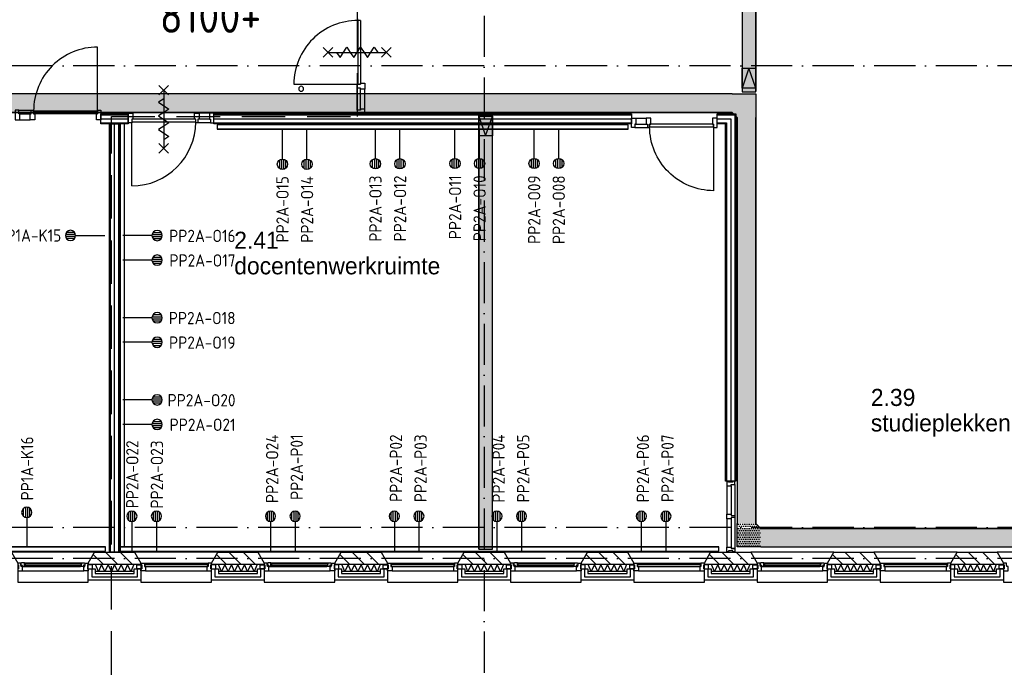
# Model space of a CAD drawing. Header units: millimetres. Extents: x -6587 to 112313, y 244 to 84344.
# Tile 37 of 54: x 50412 to 64796, y 40012 to 49582. Entities that reach past the tile are written whole.
import ezdxf
from ezdxf.enums import TextEntityAlignment as Align

# ---------------------------------------------------------------- set-up
doc = ezdxf.new("R2010")
doc.units = ezdxf.units.MM
doc.header["$LTSCALE"] = 100
for name, pattern in [('B-SL0', [100000000.0, 0, -100000000.0]), ('DASHDOT', [9, 6, -1.5, 0, -1.5]), ('HIDDEN', [9.525, 6.35, -3.175])]:
    doc.linetypes.add(name, pattern=pattern)
doc.layers.get('0').update_dxf_attribs({"color": 9, "linetype": 'CONTINUOUS'})
for name, color, linetype in [('AL$1----_TEKST', 7, 'CONTINUOUS'), ('AL$7----_STRAMIEN', 1, 'DASHDOT'), ('AL21----_BUITENWAND', 4, 'CONTINUOUS'), ('AL21K---_ISOLATIE', 1, 'CONTINUOUS'), ('AL22----_BINNENWAND', 7, 'CONTINUOUS'), ('AL28----_KONSTRUKTIE', 3, 'CONTINUOUS'), ('AL31----_BUITENKOZ', 7, 'CONTINUOUS'), ('AL32----_BINNENKOZ', 7, 'CONTINUOUS'), ('AL32----_DRAAIRICHTING', 1, 'CONTINUOUS'), ('AL66----_TRANSPINST', 7, 'CONTINUOUS'), ('ALL-----_REFLIJNEN', 8, 'CONTINUOUS'), ('ALXA3---_VOLZWART', 14, 'CONTINUOUS'), ('ALXAB---_PREFABBETON', 1, 'CONTINUOUS'), ('BOUW', 8, 'CONTINUOUS'), ('EA61303-_ARCEER', 1, 'CONTINUOUS'), ('EB6441--_ATTRIB', 2, 'CONTINUOUS'), ('EL61303-_WANDGOOT', 3, 'CONTINUOUS'), ('EL6441--_DATACOM', 3, 'CONTINUOUS'), ('KABELGOOT1', 8, 'CONTINUOUS'), ('LIJN025', 10, 'CONTINUOUS'), ('LIJN070', 130, 'CONTINUOUS'), ('WANDGOTEN2EA', 3, 'CONTINUOUS')]:
    doc.layers.add(name, color=color, linetype=linetype)
doc.styles.add('1_8', font='iso', dxfattribs={"width": 0.7, "height": 1.8})
doc.styles.add('2_0', font='iso', dxfattribs={"height": 200})
doc.styles.add('BURO-025', font='BUROFONT.shx', dxfattribs={"height": 250})
doc.styles.get("Standard").update_dxf_attribs({"font": 'iso.shx'})
pattern_1 = [(0, (-1717.716, 188607.497), (15.875, 31.75), [0, -31.75])]

# ---------------------------------------------------------------- blocks, each defined once
blk = doc.blocks.new('ES4X2')
for p, q in [((-0.45, 1.4), (-0.45, 2.6)), ((-0.15, 1.27), (-0.15, 2.73)), ((0.15, 1.27), (0.15, 2.73)), ((0.45, 1.4), (0.45, 2.6)), ((0, 1.25), (0, -3))]:
    blk.add_line(p, q)
blk.add_circle((0, 2), 0.75)
at = {"style": '1_8', "flags": 8}
for tag, p in [('NUMMER', (1.25, 3.5)), ('CODE', (-1.25, 3.5))]:
    blk.add_attdef(tag, text='', height=1.8, rotation=90, dxfattribs=at).set_placement(p, align=Align.MIDDLE_LEFT)
blk.add_attdef('M_CODE', text='', height=1.8, dxfattribs=at).set_placement((0, 0), align=Align.MIDDLE_CENTER)
blk = doc.blocks.new('EH100000')
at = {"linetype": 'ByBlock'}
for p, q in [((1, 0.5), (0, 0.5)), ((1, 0.5, 1), (0, 0.5, 1)), ((0, -0.5, 1), (1, -0.5, 1)), ((1, -0.5), (0, -0.5))]:
    blk.add_line(p, q, dxfattribs=at)
at = {"linetype": 'ByBlock', "invisible_edges": 15}
for points in [[(1, -0.5), (0, -0.5), (0, 0.5), (1, 0.5)], [(0, 0.5), (1, 0.5), (1, 0.5, 1), (0, 0.5, 1)], [(0, -0.5, 1), (1, -0.5, 1), (1, -0.5), (0, -0.5)]]:
    blk.add_3dface(points, dxfattribs=at)
at = {"linetype": 'ByBlock', "style": '2_0', "flags": 8}
blk.add_attdef('FUNCTIE', text='', height=0.5, dxfattribs=at).set_placement((0.5, 0), align=Align.MIDDLE)
at = {"linetype": 'ByBlock', "flags": 9}
blk.add_attdef('SCHOT', text='', height=0.5, dxfattribs=at).set_placement((0.5, 0), align=Align.MIDDLE)
blk = doc.blocks.new('EH100005')
blk.add_lwpolyline([(-1, -0.5), (0, -0.5), (0, 0.5), (-1, 0.5)])
at = {"style": '2_0', "flags": 9}
blk.add_attdef('HULPSTUK', text='', height=0.5, dxfattribs=at).set_placement((0, 0), align=Align.MIDDLE)
blk = doc.blocks.new('WANDGOTEN2EA')
at = {"layer": 'EA61303-_ARCEER'}
h = blk.add_hatch(dxfattribs=at)
h.set_pattern_fill('LINE,N', color=256, scale=20, angle=45, style=0)
h.set_pattern_definition([(45, (51911.5, 48064), (-44.9013, 44.9013), [])])
edge = h.paths.add_edge_path()
edge.add_line((51879, 48064), (51879, 41880))
edge = h.paths.add_edge_path()
edge.add_line((51879, 41880), (51944, 41880))
edge = h.paths.add_edge_path()
edge.add_line((51944, 41880), (51944, 48064))
edge = h.paths.add_edge_path()
edge.add_line((51944, 48064), (51879, 48064))
h = blk.add_hatch(dxfattribs=at)
h.set_pattern_fill('LINE,N', color=256, scale=20, angle=45, style=0)
h.set_pattern_definition([(45, (53295, 48011.5), (-44.9013, 44.9013), [])])
edge = h.paths.add_edge_path()
edge.add_line((53295, 47979), (59302, 47979))
edge = h.paths.add_edge_path()
edge.add_line((59302, 47979), (59302, 48044))
edge = h.paths.add_edge_path()
edge.add_line((59302, 48044), (53295, 48044))
edge = h.paths.add_edge_path()
edge.add_line((53295, 48044), (53295, 47979))
h = blk.add_hatch(dxfattribs=at)
h.set_pattern_fill('LINE,N', color=256, scale=20, angle=225, style=0)
h.set_pattern_definition([(225, (51664, 41843.5), (44.9013, -44.9013), [])])
edge = h.paths.add_edge_path()
edge.add_line((51664, 41876), (44344, 41876))
edge = h.paths.add_edge_path()
edge.add_line((44344, 41876), (44344, 41811))
edge = h.paths.add_edge_path()
edge.add_line((44344, 41811), (51664, 41811))
edge = h.paths.add_edge_path()
edge.add_line((51664, 41811), (51664, 41876))
h = blk.add_hatch(dxfattribs=at)
h.set_pattern_fill('LINE,N', color=256, scale=20, angle=225, style=0)
h.set_pattern_definition([(225, (60626, 41844.5), (44.9013, -44.9013), [])])
edge = h.paths.add_edge_path()
edge.add_line((60626, 41877), (51878, 41877))
edge = h.paths.add_edge_path()
edge.add_line((51878, 41877), (51878, 41812))
edge = h.paths.add_edge_path()
edge.add_line((51878, 41812), (60626, 41812))
edge = h.paths.add_edge_path()
edge.add_line((60626, 41812), (60626, 41877))
at = {"layer": 'EL61303-_WANDGOOT', "yscale": 65, "zscale": 119.9999999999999}
for name, p, xscale, rotation in [('EH100000', (51911.5, 48064, 1500), 6184.000000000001, 270.0000000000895), ('EH100000', (53295, 48011.5), 6007.000000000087, 8.945571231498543e-11), ('EH100005', (53295, 48011.5), 119.9999999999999, 180.0000000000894), ('EH100005', (59302, 48011.5), 119.9999999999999, 8.945571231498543e-11), ('EH100000', (51664, 41843.5), 7320, 180), ('EH100000', (60626, 41844.5), 8748.000000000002, 180), ('EH100005', (51878, 41844.5), 119.9999999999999, 180)]:
    blk.add_blockref(name, p, dxfattribs=dict(at, xscale=xscale, rotation=rotation))
at = {"layer": 'EL61303-_WANDGOOT', "xscale": 119.9999999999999, "yscale": 65, "zscale": 119.9999999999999}
for p in [(51664, 41843.5), (60626, 41843.5)]:
    blk.add_blockref('EH100005', p, dxfattribs=at)
blk = doc.blocks.new('KG2FF')
at = {"linetype": 'B-SL0'}
for p, q in [((210, -135), (210, 135)), ((-135, -210), (135, -210))]:
    blk.add_line(p, q, dxfattribs=at)
at = {"linetype": 'ByBlock'}
for points in [[(-135, -210), (-135, 135), (-135, 135), (210, 135)], [(210, -135), (210, -135), (135, -210), (135, -210)]]:
    blk.add_lwpolyline(points, dxfattribs=at)
at = {"flags": 3}
blk.add_attdef('HULPSTUK', (0, 0), '', height=1, dxfattribs=at)
blk = doc.blocks.new('EH100001')
at = {"linetype": 'ByBlock'}
for p, q in [((1, 0.5, 1), (0, 0.5, 1)), ((0, -0.5, 1), (1, -0.5, 1))]:
    blk.add_line(p, q, dxfattribs=at)
blk.add_lwpolyline([(0, -0.5), (1, 0), (0, 0.5)], dxfattribs=at)
blk.add_lwpolyline([(0, -0.5), (1, 0), (0, 0.5)], dxfattribs=at)
blk.add_lwpolyline([(1, -0.5), (0, -0.5), (0, 0.5), (1, 0.5)], close=True, dxfattribs=at)
at = {"linetype": 'ByBlock', "invisible_edges": 15}
for points in [[(1, -0.5), (0, -0.5), (0, 0.5), (1, 0.5)], [(0, 0.5), (1, 0.5), (1, 0.5, 1), (0, 0.5, 1)], [(0, -0.5, 1), (1, -0.5, 1), (1, -0.5), (0, -0.5)]]:
    blk.add_3dface(points, dxfattribs=at)
at = {"style": '2_0', "flags": 8}
blk.add_attdef('FUNCTIE', text='', height=0.5, dxfattribs=at).set_placement((0.5, 0), align=Align.MIDDLE)
at = {"flags": 9}
blk.add_attdef('SCHOT', text='', height=0.5, dxfattribs=at).set_placement((0.5, 0), align=Align.MIDDLE)
blk = doc.blocks.new('KG2FF12')
at = {"linetype": 'B-SL0'}
for p, q in [((135, 210), (-135, 210)), ((210, -135), (210, 135))]:
    blk.add_line(p, q, dxfattribs=at)
at = {"linetype": 'ByBlock'}
for points in [[(210, -135), (-135, -135), (-135, -135), (-135, 210)], [(135, 210), (135, 210), (210, 135), (210, 135)]]:
    blk.add_lwpolyline(points, dxfattribs=at)
at = {"flags": 3}
blk.add_attdef('HULPSTUK', (0, 0), '', height=1, rotation=180, dxfattribs=at)
blk = doc.blocks.new('A$Cb38f1ce1')
at = {"layer": 'KABELGOOT1'}
h = blk.add_hatch(dxfattribs=at)
h.set_pattern_fill('DOTS', color=256, scale=20, style=0)
h.set_pattern_definition(pattern_1)
h.paths.add_polyline_path([(57914, 51192), (57714, 51192), (57714, 41998), (57914, 41998)])
h = blk.add_hatch(dxfattribs=at)
h.set_pattern_fill('DOTS', color=256, scale=20, style=0)
h.set_pattern_definition(pattern_1)
h.paths.add_polyline_path([(57568, 41700), (57643, 41625), (57643, 41700)])
h.paths.add_polyline_path([(57643, 41970), (30668, 41970), (30668, 41700), (57643, 41700)])
h = blk.add_hatch(dxfattribs=at)
h.set_pattern_fill('DOTS', color=256, scale=20, style=0)
h.set_pattern_definition(pattern_1)
h.paths.add_polyline_path([(57913, 41970), (57643, 41970), (57643, 35692), (57913, 35692)])
h = blk.add_hatch(dxfattribs=at)
h.set_pattern_fill('DOTS', color=256, scale=20, style=0)
h.set_pattern_definition(pattern_1)
h.paths.add_polyline_path([(54068, 41689), (53868, 41689), (53868, 41629), (53868, 35314), (54068, 35314)])
h = blk.add_hatch(dxfattribs=at)
h.set_pattern_fill('DOTS', color=256, scale=20, style=0)
h.set_pattern_definition(pattern_1)
h.paths.add_polyline_path([(57913, 35692), (57643, 35692), (57643, 35692), (57643, 35347), (57988, 35347), (57988, 35617)])
h = blk.add_hatch(dxfattribs=at)
h.set_pattern_fill('DOTS', color=256, scale=20, style=0)
h.set_pattern_definition(pattern_1)
h.paths.add_polyline_path([(72342, 35347), (72342, 35617), (57643, 35617), (57643, 35347)])
at = {"layer": 'AL$7----_STRAMIEN', "color": 1}
blk.add_line((86348, 42380), (750, 42380), dxfattribs=at)
for points in [[(53948, 70113), (53948, 32791)], [(86348, 35630), (1577, 35630)], [(86348, 35180), (750, 35180)]]:
    blk.add_lwpolyline(points, dxfattribs=at)
at = {"layer": 'AL21----_BUITENWAND', "color": 8}
for p, q in [((48163, 34860), (48163, 35029)), ((48163, 35029), (48263, 35029)), ((48263, 35029), (48263, 34960)), ((48263, 34960), (48833, 34960)), ((48833, 34960), (48833, 35029)), ((48833, 35029), (48933, 35029)), ((48933, 35029), (48933, 34860)), ((49963, 34860), (49963, 35029)), ((49963, 35029), (50063, 35029)), ((50063, 35029), (50063, 34960)), ((50063, 34960), (50633, 34960)), ((50633, 34960), (50633, 35029)), ((50633, 35029), (50733, 35029)), ((50733, 35029), (50733, 34860)), ((51763, 34860), (51763, 35029)), ((51763, 35029), (51863, 35029)), ((51863, 35029), (51863, 34960)), ((51863, 34960), (52433, 34960)), ((52433, 34960), (52433, 35029)), ((52433, 35029), (52533, 35029)), ((52533, 35029), (52533, 34860)), ((53563, 34860), (53563, 35029)), ((53563, 35029), (53663, 35029)), ((53663, 35029), (53663, 34960)), ((53663, 34960), (54233, 34960)), ((54233, 34960), (54233, 35029)), ((54233, 35029), (54333, 35029)), ((54333, 35029), (54333, 34860)), ((55363, 34860), (55363, 35029)), ((55363, 35029), (55463, 35029)), ((55463, 35029), (55463, 34960)), ((55463, 34960), (56033, 34960)), ((56033, 34960), (56033, 35029)), ((56033, 35029), (56133, 35029)), ((56133, 35029), (56133, 34860)), ((57163, 34860), (57163, 35029)), ((57163, 35029), (57263, 35029)), ((57263, 35029), (57263, 34960)), ((57263, 34960), (57833, 34960)), ((57833, 34960), (57833, 35029)), ((57833, 35029), (57933, 35029)), ((57933, 35029), (57933, 34860)), ((58963, 34860), (58963, 35029)), ((58963, 35029), (59063, 35029)), ((59063, 35029), (59063, 34960)), ((59063, 34960), (59633, 34960)), ((59633, 34960), (59633, 35029)), ((59633, 35029), (59733, 35029)), ((59733, 35029), (59733, 34860)), ((60763, 34860), (60763, 35029)), ((60763, 35029), (60863, 35029)), ((60863, 35029), (60863, 34960)), ((60863, 34960), (61433, 34960)), ((61433, 34960), (61433, 35029)), ((61433, 35029), (61533, 35029)), ((61533, 35029), (61533, 34860)), ((48933, 34860), (48163, 34860)), ((50733, 34860), (49963, 34860)), ((52533, 34860), (51763, 34860)), ((54333, 34860), (53563, 34860)), ((56133, 34860), (55363, 34860)), ((57933, 34860), (57163, 34860)), ((59733, 34860), (58963, 34860)), ((61533, 34860), (60763, 34860))]:
    blk.add_line(p, q, dxfattribs=at)
at = {"layer": 'AL21K---_ISOLATIE', "color": 8, "linetype": 'Continuous'}
for p, q in [((48833, 35090), (48263, 35090)), ((48833, 34990), (48263, 34990)), ((48310, 34990), (48267, 35090)), ((48358, 35090), (48310, 34990)), ((48405, 34990), (48358, 35090)), ((48453, 35090), (48405, 34990)), ((48500, 34990), (48453, 35090)), ((48548, 35090), (48500, 34990)), ((48595, 34990), (48548, 35090)), ((48643, 35090), (48595, 34990)), ((48690, 34990), (48643, 35090)), ((48738, 35090), (48690, 34990)), ((48785, 34990), (48738, 35090)), ((48828, 35090), (48785, 34990)), ((50633, 35090), (50063, 35090)), ((50633, 34990), (50063, 34990)), ((50110, 34990), (50067, 35090)), ((50158, 35090), (50110, 34990)), ((50205, 34990), (50158, 35090)), ((50253, 35090), (50205, 34990)), ((50300, 34990), (50253, 35090)), ((50348, 35090), (50300, 34990)), ((50395, 34990), (50348, 35090)), ((50443, 35090), (50395, 34990)), ((50490, 34990), (50443, 35090)), ((50538, 35090), (50490, 34990)), ((50585, 34990), (50538, 35090)), ((50628, 35090), (50585, 34990)), ((52433, 35090), (51863, 35090)), ((52433, 34990), (51863, 34990)), ((51910, 34990), (51867, 35090)), ((51958, 35090), (51910, 34990)), ((52005, 34990), (51958, 35090)), ((52053, 35090), (52005, 34990)), ((52100, 34990), (52053, 35090)), ((52148, 35090), (52100, 34990)), ((52195, 34990), (52148, 35090)), ((52243, 35090), (52195, 34990)), ((52290, 34990), (52243, 35090)), ((52338, 35090), (52290, 34990)), ((52385, 34990), (52338, 35090)), ((52428, 35090), (52385, 34990)), ((54233, 35090), (53663, 35090)), ((54233, 34990), (53663, 34990)), ((53710, 34990), (53667, 35090)), ((53758, 35090), (53710, 34990)), ((53805, 34990), (53758, 35090)), ((53853, 35090), (53805, 34990)), ((53900, 34990), (53853, 35090)), ((53948, 35090), (53900, 34990)), ((53995, 34990), (53948, 35090)), ((54043, 35090), (53995, 34990)), ((54090, 34990), (54043, 35090)), ((54138, 35090), (54090, 34990)), ((54185, 34990), (54138, 35090)), ((54228, 35090), (54185, 34990)), ((56033, 35090), (55463, 35090)), ((56033, 34990), (55463, 34990)), ((55510, 34990), (55467, 35090)), ((55558, 35090), (55510, 34990)), ((55605, 34990), (55558, 35090)), ((55653, 35090), (55605, 34990)), ((55700, 34990), (55653, 35090)), ((55748, 35090), (55700, 34990)), ((55795, 34990), (55748, 35090)), ((55843, 35090), (55795, 34990)), ((55890, 34990), (55843, 35090)), ((55938, 35090), (55890, 34990)), ((55985, 34990), (55938, 35090)), ((56028, 35090), (55985, 34990)), ((57833, 35090), (57263, 35090)), ((57833, 34990), (57263, 34990)), ((57310, 34990), (57267, 35090)), ((57358, 35090), (57310, 34990)), ((57405, 34990), (57358, 35090)), ((57453, 35090), (57405, 34990)), ((57500, 34990), (57453, 35090)), ((57548, 35090), (57500, 34990)), ((57595, 34990), (57548, 35090)), ((57643, 35090), (57595, 34990)), ((57690, 34990), (57643, 35090)), ((57738, 35090), (57690, 34990)), ((57785, 34990), (57738, 35090)), ((57828, 35090), (57785, 34990)), ((59633, 35090), (59063, 35090)), ((59633, 34990), (59063, 34990)), ((59110, 34990), (59067, 35090)), ((59158, 35090), (59110, 34990)), ((59205, 34990), (59158, 35090)), ((59253, 35090), (59205, 34990)), ((59300, 34990), (59253, 35090)), ((59348, 35090), (59300, 34990)), ((59395, 34990), (59348, 35090)), ((59443, 35090), (59395, 34990)), ((59490, 34990), (59443, 35090)), ((59538, 35090), (59490, 34990)), ((59585, 34990), (59538, 35090)), ((59628, 35090), (59585, 34990)), ((61433, 35090), (60863, 35090)), ((61433, 34990), (60863, 34990)), ((60910, 34990), (60867, 35090)), ((60958, 35090), (60910, 34990)), ((61005, 34990), (60958, 35090)), ((61053, 35090), (61005, 34990)), ((61100, 34990), (61053, 35090)), ((61148, 35090), (61100, 34990)), ((61195, 34990), (61148, 35090)), ((61243, 35090), (61195, 34990)), ((61290, 34990), (61243, 35090)), ((61338, 35090), (61290, 34990)), ((61385, 34990), (61338, 35090)), ((61428, 35090), (61385, 34990))]:
    blk.add_line(p, q, dxfattribs=at)
at = {"layer": 'AL22----_BINNENWAND', "color": 8}
for p, q in [((49999, 41680), (56097, 41680)), ((57623, 41680), (57623, 36309)), ((48473, 35270), (48473, 41530)), ((48623, 41530), (48623, 35270)), ((56097, 41530), (49999, 41530)), ((57473, 36309), (57473, 41530)), ((57623, 36309), (57473, 36309)), ((48623, 35270), (48473, 35270))]:
    blk.add_line(p, q, dxfattribs=at)
at = {"layer": 'AL22----_BINNENWAND', "color": 8, "linetype": 'Continuous'}
for p, q in [((49999, 41665), (56097, 41665)), ((57608, 41665), (57608, 36309)), ((48488, 35270), (48488, 41530)), ((48608, 35270), (48608, 41530)), ((49999, 41545), (56097, 41545)), ((57488, 41545), (57488, 36309))]:
    blk.add_line(p, q, dxfattribs=at)
at = {"layer": 'AL28----_KONSTRUKTIE', "color": 8}
for p, q in [((48163, 35110), (48255, 35270)), ((48255, 35270), (48840, 35270)), ((48840, 35270), (48933, 35110)), ((49963, 35110), (50055, 35270)), ((50055, 35270), (50640, 35270)), ((50640, 35270), (50733, 35110)), ((51763, 35110), (51855, 35270)), ((51855, 35270), (52440, 35270)), ((52440, 35270), (52533, 35110)), ((53563, 35110), (53655, 35270)), ((53655, 35270), (54240, 35270)), ((54240, 35270), (54333, 35110)), ((55363, 35110), (55455, 35270)), ((55455, 35270), (56040, 35270)), ((56040, 35270), (56133, 35110)), ((57163, 35110), (57255, 35270)), ((57255, 35270), (57840, 35270)), ((57840, 35270), (57933, 35110)), ((58963, 35110), (59055, 35270)), ((59055, 35270), (59640, 35270)), ((59640, 35270), (59733, 35110)), ((60763, 35110), (60855, 35270)), ((60855, 35270), (61440, 35270)), ((61440, 35270), (61533, 35110)), ((48163, 35090), (48163, 35110)), ((48933, 35110), (48933, 35090)), ((49963, 35090), (49963, 35110)), ((50733, 35110), (50733, 35090)), ((51763, 35090), (51763, 35110)), ((52533, 35110), (52533, 35090)), ((53563, 35090), (53563, 35110)), ((54333, 35110), (54333, 35090)), ((55363, 35090), (55363, 35110)), ((56133, 35110), (56133, 35090)), ((57163, 35090), (57163, 35110)), ((57933, 35110), (57933, 35090)), ((58963, 35090), (58963, 35110)), ((59733, 35110), (59733, 35090)), ((60763, 35090), (60763, 35110)), ((61533, 35110), (61533, 35090)), ((48933, 35090), (48163, 35090)), ((50733, 35090), (49963, 35090)), ((52533, 35090), (51763, 35090)), ((54333, 35090), (53563, 35090)), ((56133, 35090), (55363, 35090)), ((57933, 35090), (57163, 35090)), ((59733, 35090), (58963, 35090)), ((61533, 35090), (60763, 35090))]:
    blk.add_line(p, q, dxfattribs=at)
at = {"layer": 'AL31----_BUITENKOZ', "color": 8}
for points in [[(48163, 35110), (48255, 35270), (47040, 35270), (47133, 35110), (47133, 34830), (48163, 34830)], [(49963, 35110), (50055, 35270), (48840, 35270), (48933, 35110), (48933, 34830), (49963, 34830)], [(51763, 35110), (51855, 35270), (50640, 35270), (50733, 35110), (50733, 34830), (51763, 34830)], [(53563, 35110), (53655, 35270), (52440, 35270), (52533, 35110), (52533, 34830), (53563, 34830)], [(55363, 35110), (55455, 35270), (54240, 35270), (54333, 35110), (54333, 34830), (55363, 34830)], [(57163, 35110), (57255, 35270), (56040, 35270), (56133, 35110), (56133, 34830), (57163, 34830)], [(58963, 35110), (59055, 35270), (57840, 35270), (57933, 35110), (57933, 34830), (58963, 34830)], [(60763, 35110), (60855, 35270), (59640, 35270), (59733, 35110), (59733, 34830), (60763, 34830)], [(62563, 35110), (62655, 35270), (61440, 35270), (61533, 35110), (61533, 34830), (62563, 34830)], [(47133, 35110), (47133, 35085), (47143, 35085), (47143, 35029), (47133, 35029), (47133, 34996), (47200, 34996), (47200, 35059), (47183, 35059), (47183, 35074), (47177, 35074), (47177, 35110)], [(47189, 35113), (47187, 35109), (47180, 35109), (47180, 35079), (47202, 35079), (47202, 35074), (47194, 35074), (47194, 35059), (47200, 35059), (47247, 35059), (47249, 35072), (47232, 35072), (47232, 35113)], [(47232, 35111), (47232, 35097), (47249, 35097), (47249, 35111)], [(48106, 35113), (48108, 35109), (48115, 35109), (48115, 35079), (48093, 35079), (48093, 35074), (48101, 35074), (48101, 35059), (48096, 35059), (48049, 35059), (48046, 35072), (48063, 35072), (48063, 35113)], [(48063, 35111), (48063, 35097), (48046, 35097), (48046, 35111)], [(48163, 35110), (48163, 35085), (48153, 35085), (48153, 35029), (48163, 35029), (48163, 34996), (48096, 34996), (48096, 35059), (48113, 35059), (48113, 35074), (48119, 35074), (48119, 35110)], [(50733, 35110), (50733, 35085), (50743, 35085), (50743, 35029), (50733, 35029), (50733, 34996), (50800, 34996), (50800, 35059), (50783, 35059), (50783, 35074), (50777, 35074), (50777, 35110)], [(50789, 35113), (50787, 35109), (50780, 35109), (50780, 35079), (50802, 35079), (50802, 35074), (50794, 35074), (50794, 35059), (50800, 35059), (50847, 35059), (50849, 35072), (50832, 35072), (50832, 35113)], [(50832, 35111), (50832, 35097), (50849, 35097), (50849, 35111)], [(51706, 35113), (51708, 35109), (51715, 35109), (51715, 35079), (51693, 35079), (51693, 35074), (51701, 35074), (51701, 35059), (51696, 35059), (51649, 35059), (51646, 35072), (51663, 35072), (51663, 35113)], [(51663, 35111), (51663, 35097), (51646, 35097), (51646, 35111)], [(51763, 35110), (51763, 35085), (51753, 35085), (51753, 35029), (51763, 35029), (51763, 34996), (51696, 34996), (51696, 35059), (51713, 35059), (51713, 35074), (51719, 35074), (51719, 35110)], [(54333, 35110), (54333, 35085), (54343, 35085), (54343, 35029), (54333, 35029), (54333, 34996), (54400, 34996), (54400, 35059), (54383, 35059), (54383, 35074), (54377, 35074), (54377, 35110)], [(54389, 35113), (54387, 35109), (54380, 35109), (54380, 35079), (54402, 35079), (54402, 35074), (54394, 35074), (54394, 35059), (54400, 35059), (54447, 35059), (54449, 35072), (54432, 35072), (54432, 35113)], [(54432, 35111), (54432, 35097), (54449, 35097), (54449, 35111)], [(55306, 35113), (55308, 35109), (55315, 35109), (55315, 35079), (55293, 35079), (55293, 35074), (55301, 35074), (55301, 35059), (55296, 35059), (55249, 35059), (55246, 35072), (55263, 35072), (55263, 35113)], [(55263, 35111), (55263, 35097), (55246, 35097), (55246, 35111)], [(55363, 35110), (55363, 35085), (55353, 35085), (55353, 35029), (55363, 35029), (55363, 34996), (55296, 34996), (55296, 35059), (55313, 35059), (55313, 35074), (55319, 35074), (55319, 35110)], [(57933, 35110), (57933, 35085), (57943, 35085), (57943, 35029), (57933, 35029), (57933, 34996), (58000, 34996), (58000, 35059), (57983, 35059), (57983, 35074), (57977, 35074), (57977, 35110)], [(57989, 35113), (57987, 35109), (57980, 35109), (57980, 35079), (58002, 35079), (58002, 35074), (57994, 35074), (57994, 35059), (58000, 35059), (58047, 35059), (58049, 35072), (58032, 35072), (58032, 35113)], [(58032, 35111), (58032, 35097), (58049, 35097), (58049, 35111)], [(58906, 35113), (58908, 35109), (58915, 35109), (58915, 35079), (58893, 35079), (58893, 35074), (58901, 35074), (58901, 35059), (58896, 35059), (58849, 35059), (58846, 35072), (58863, 35072), (58863, 35113)], [(58863, 35111), (58863, 35097), (58846, 35097), (58846, 35111)], [(58963, 35110), (58963, 35085), (58953, 35085), (58953, 35029), (58963, 35029), (58963, 34996), (58896, 34996), (58896, 35059), (58913, 35059), (58913, 35074), (58919, 35074), (58919, 35110)], [(61533, 35110), (61533, 35085), (61543, 35085), (61543, 35029), (61533, 35029), (61533, 34996), (61600, 34996), (61600, 35059), (61583, 35059), (61583, 35074), (61577, 35074), (61577, 35110)], [(48153, 35085), (48153, 35029), (48224, 35029), (48224, 35085)], [(48943, 35085), (48943, 35029), (48872, 35029), (48872, 35085)], [(49953, 35085), (49953, 35029), (50024, 35029), (50024, 35085)], [(50743, 35085), (50743, 35029), (50672, 35029), (50672, 35085)], [(51753, 35085), (51753, 35029), (51824, 35029), (51824, 35085)], [(52543, 35085), (52543, 35029), (52472, 35029), (52472, 35085)], [(53553, 35085), (53553, 35029), (53624, 35029), (53624, 35085)], [(54343, 35085), (54343, 35029), (54272, 35029), (54272, 35085)], [(55353, 35085), (55353, 35029), (55424, 35029), (55424, 35085)], [(56143, 35085), (56143, 35029), (56072, 35029), (56072, 35085)], [(57153, 35085), (57153, 35029), (57224, 35029), (57224, 35085)], [(57943, 35085), (57943, 35029), (57872, 35029), (57872, 35085)], [(58953, 35085), (58953, 35029), (59024, 35029), (59024, 35085)], [(59743, 35085), (59743, 35029), (59672, 35029), (59672, 35085)], [(60753, 35085), (60753, 35029), (60824, 35029), (60824, 35085)], [(61543, 35085), (61543, 35029), (61472, 35029), (61472, 35085)]]:
    blk.add_lwpolyline(points, close=True, dxfattribs=at)
for points in [[(47232, 35113), (48063, 35113)], [(48983, 35110), (49913, 35110)], [(50832, 35113), (51663, 35113)], [(52583, 35110), (53513, 35110)], [(54432, 35113), (55263, 35113)], [(56183, 35110), (57113, 35110)], [(58032, 35113), (58863, 35113)], [(59783, 35110), (60713, 35110)], [(47200, 34996), (48096, 34996)], [(47247, 35059), (48049, 35059)], [(49000, 34996), (49896, 34996)], [(50800, 34996), (51696, 34996)], [(50847, 35059), (51649, 35059)], [(52600, 34996), (53496, 34996)], [(54400, 34996), (55296, 34996)], [(54447, 35059), (55249, 35059)], [(56200, 34996), (57096, 34996)], [(58000, 34996), (58896, 34996)], [(58047, 35059), (58849, 35059)], [(59800, 34996), (60696, 34996)]]:
    blk.add_lwpolyline(points, dxfattribs=at)
at = {"layer": 'AL31----_BUITENKOZ', "color": 8, "linetype": 'Continuous'}
for points in [[(48983, 35110), (48983, 35110), (48983, 35059), (49000, 35059), (49000, 34996), (49000, 34996), (49000, 34996), (49000, 34996), (49000, 34996), (48933, 34996), (48933, 35029), (48943, 35029), (48943, 35085), (48933, 35085), (48933, 35085), (48933, 35110)], [(49913, 35110), (49913, 35110), (49913, 35059), (49896, 35059), (49896, 34996), (49896, 34996), (49896, 34996), (49896, 34996), (49896, 34996), (49963, 34996), (49963, 35029), (49953, 35029), (49953, 35085), (49963, 35085), (49963, 35085), (49963, 35110)], [(52583, 35110), (52583, 35110), (52583, 35059), (52600, 35059), (52600, 34996), (52600, 34996), (52600, 34996), (52600, 34996), (52600, 34996), (52533, 34996), (52533, 35029), (52543, 35029), (52543, 35085), (52533, 35085), (52533, 35085), (52533, 35110)], [(53513, 35110), (53513, 35110), (53513, 35059), (53496, 35059), (53496, 34996), (53496, 34996), (53496, 34996), (53496, 34996), (53496, 34996), (53563, 34996), (53563, 35029), (53553, 35029), (53553, 35085), (53563, 35085), (53563, 35085), (53563, 35110)], [(56183, 35110), (56183, 35110), (56183, 35059), (56200, 35059), (56200, 34996), (56200, 34996), (56200, 34996), (56200, 34996), (56200, 34996), (56133, 34996), (56133, 35029), (56143, 35029), (56143, 35085), (56133, 35085), (56133, 35085), (56133, 35110)], [(57113, 35110), (57113, 35110), (57113, 35059), (57096, 35059), (57096, 34996), (57096, 34996), (57096, 34996), (57096, 34996), (57096, 34996), (57163, 34996), (57163, 35029), (57153, 35029), (57153, 35085), (57163, 35085), (57163, 35085), (57163, 35110)], [(59783, 35110), (59783, 35110), (59783, 35059), (59800, 35059), (59800, 34996), (59800, 34996), (59800, 34996), (59800, 34996), (59800, 34996), (59733, 34996), (59733, 35029), (59743, 35029), (59743, 35085), (59733, 35085), (59733, 35085), (59733, 35110)], [(60713, 35110), (60713, 35110), (60713, 35059), (60696, 35059), (60696, 34996), (60696, 34996), (60696, 34996), (60696, 34996), (60696, 34996), (60763, 34996), (60763, 35029), (60753, 35029), (60753, 35085), (60763, 35085), (60763, 35085), (60763, 35110)], [(47234, 35095), (47234, 35074), (48061, 35074), (48061, 35095)], [(48988, 35084), (48988, 35063), (49908, 35063), (49908, 35084)], [(50834, 35095), (50834, 35074), (51661, 35074), (51661, 35095)], [(52588, 35084), (52588, 35063), (53508, 35063), (53508, 35084)], [(54434, 35095), (54434, 35074), (55261, 35074), (55261, 35095)], [(56188, 35084), (56188, 35063), (57108, 35063), (57108, 35084)], [(58034, 35095), (58034, 35074), (58861, 35074), (58861, 35095)], [(59788, 35084), (59788, 35063), (60708, 35063), (60708, 35084)]]:
    blk.add_lwpolyline(points, close=True, dxfattribs=at)
at = {"layer": 'AL32----_BINNENKOZ', "color": 8}
blk.add_line((57606, 35325), (57555, 35325), dxfattribs=at)
for points in [[(57606, 36309), (57581, 36309), (57581, 36293), (57514, 36293), (57514, 36309), (57492, 36309), (57492, 36242), (57555, 36242), (57555, 36259), (57606, 36259), (57606, 36309)], [(57606, 36259), (57606, 35809)], [(57492, 36242), (57492, 35826)], [(57492, 36242), (57492, 35826)], [(57555, 36242), (57555, 35826)], [(57606, 35776), (57555, 35776), (57555, 35759), (57492, 35759), (57492, 35826), (57555, 35826), (57555, 35809), (57606, 35809), (57606, 35776)], [(57492, 35758), (57492, 35342)], [(57555, 35758), (57555, 35342)], [(57606, 35775), (57606, 35325)], [(57606, 35275), (57581, 35275), (57581, 35291), (57514, 35291), (57514, 35275), (57492, 35275), (57492, 35342), (57555, 35342), (57555, 35325), (57606, 35325), (57606, 35275)]]:
    blk.add_lwpolyline(points, dxfattribs=at)
at = {"layer": 'AL32----_DRAAIRICHTING', "color": 8}
for p, q in [((48348, 41680), (48748, 41680)), ((48348, 41530), (48348, 41680)), ((48348, 41665), (48748, 41665)), ((48351, 41605), (48748, 41605)), ((48748, 41548), (48748, 41687)), ((48748, 41687), (48815, 41687)), ((48748, 41680), (48748, 41530)), ((49732, 41599), (48798, 41599)), ((48815, 41599), (48798, 41599)), ((48798, 41599), (48798, 41548)), ((48815, 41687), (48815, 41599)), ((49715, 41599), (49715, 41687)), ((49715, 41687), (49782, 41687)), ((49732, 41599), (49715, 41599)), ((49732, 41548), (49732, 41599)), ((49782, 41599), (49765, 41599)), ((49765, 41599), (49765, 41548)), ((49782, 41687), (49782, 41599)), ((49932, 41687), (49782, 41687)), ((49932, 41599), (49782, 41599)), ((49999, 41687), (49932, 41687)), ((49932, 41687), (49932, 41599)), ((49932, 41599), (49949, 41599)), ((49949, 41599), (49949, 41548)), ((49999, 41548), (49999, 41687)), ((49999, 41530), (49999, 41680)), ((48348, 41545), (48748, 41545)), ((48748, 41530), (48348, 41530)), ((48473, 41530), (48623, 41530)), ((48798, 41548), (48748, 41548)), ((49732, 41559), (48798, 41559)), ((48798, 40625), (48798, 41559)), ((49765, 41548), (49732, 41548)), ((49765, 41548), (49732, 41548)), ((49949, 41548), (49765, 41548)), ((49949, 41548), (49999, 41548))]:
    blk.add_line(p, q, dxfattribs=at)
blk.add_lwpolyline([(48298, 41720), (48298, 42654, 0.414214), (47364, 41720, 0.414214)], format="xyb", dxfattribs=at)
for points in [[(49195, 42094), (49335, 41954)], [(49335, 42094), (49195, 41954)], [(49265, 42024), (49265, 41174)], [(49265, 41899), (49190, 41849), (49340, 41749), (49265, 41699)], [(47147, 41731), (47331, 41731)], [(47331, 41731), (47364, 41731), (47364, 41680), (47381, 41680), (47381, 41592), (47314, 41592), (47314, 41680), (47331, 41680), (47331, 41731), (47364, 41731)], [(47164, 41680), (47314, 41680)], [(47164, 41592), (47314, 41592)], [(49265, 41699), (49190, 41649), (49340, 41549), (49265, 41499)], [(49265, 41499), (49190, 41449), (49340, 41349), (49265, 41299)], [(49195, 41244), (49335, 41104)], [(49335, 41244), (49195, 41104)]]:
    blk.add_lwpolyline(points, dxfattribs=at)
for points in [[(47364, 41680), (47364, 41720), (48298, 41720), (48298, 41680)], [(48281, 41680), (48298, 41680), (48298, 41731), (48348, 41731), (48348, 41592), (48281, 41592)]]:
    blk.add_lwpolyline(points, close=True, dxfattribs=at)
blk.add_arc((48798, 41559), 934, 270, 0, dxfattribs=at)
at = {"layer": 'AL66----_TRANSPINST', "color": 8, "linetype": 'Continuous'}
blk.add_lwpolyline([(47164, 41680), (47147, 41680), (47147, 41731), (47097, 41731), (47097, 41592), (47164, 41592)], close=True, dxfattribs=at)
at = {"layer": 'ALL-----_REFLIJNEN', "color": 8, "linetype": 'Continuous'}
for p, q in [((52102, 43042), (52102, 43067)), ((52142, 43042), (52102, 43042)), ((52102, 43042), (52102, 42112)), ((52142, 43042), (52142, 42112)), ((51168, 42112), (52102, 42112)), ((52091, 42056), (52091, 42112)), ((52091, 42112), (52142, 42112)), ((52091, 42056), (52091, 42112)), ((52091, 41730), (52091, 42056)), ((52142, 42056), (52091, 42056)), ((52142, 42112), (52142, 42129)), ((52142, 42129), (52205, 42129)), ((52142, 42039), (52142, 42056)), ((52142, 41747), (52142, 42039)), ((52205, 42039), (52142, 42039)), ((52205, 42129), (52205, 42039)), ((52205, 41747), (52205, 42039)), ((52142, 41730), (52091, 41730)), ((52091, 41730), (52091, 41680)), ((52205, 41747), (52142, 41747)), ((52142, 41747), (52142, 41730)), ((52205, 41680), (52205, 41747)), ((49999, 41605), (56097, 41605)), ((52091, 41680), (52205, 41680)), ((56097, 41680), (56097, 41530)), ((57348, 41680), (57623, 41680)), ((57348, 41530), (57348, 41680)), ((57348, 41665), (57608, 41665)), ((57348, 41605), (57548, 41605)), ((57548, 41605), (57548, 36309)), ((48548, 35270), (48548, 41530)), ((57348, 41545), (57488, 41545)), ((57473, 41530), (57348, 41530)), ((48213, 35029), (48213, 34910)), ((48883, 34910), (48883, 35029)), ((50013, 35029), (50013, 34910)), ((50683, 34910), (50683, 35029)), ((51813, 35029), (51813, 34910)), ((52483, 34910), (52483, 35029)), ((53613, 35029), (53613, 34910)), ((54283, 34910), (54283, 35029)), ((55413, 35029), (55413, 34910)), ((56083, 34910), (56083, 35029)), ((57213, 35029), (57213, 34910)), ((57883, 34910), (57883, 35029)), ((59013, 35029), (59013, 34910)), ((59683, 34910), (59683, 35029)), ((60813, 35029), (60813, 34910)), ((61483, 34910), (61483, 35029)), ((48213, 34910), (48883, 34910)), ((50013, 34910), (50683, 34910)), ((51813, 34910), (52483, 34910)), ((53613, 34910), (54283, 34910)), ((55413, 34910), (56083, 34910)), ((57213, 34910), (57883, 34910)), ((59013, 34910), (59683, 34910)), ((60813, 34910), (61483, 34910))]:
    blk.add_line(p, q, dxfattribs=at)
for points in [[(51596, 42507), (51736, 42647)], [(51596, 42647), (51736, 42507)], [(51666, 42577), (52516, 42577)], [(51791, 42577), (51841, 42502), (51941, 42652), (51991, 42577)], [(51991, 42577), (52041, 42502), (52141, 42652), (52191, 42577)], [(52191, 42577), (52241, 42502), (52341, 42652), (52391, 42577)], [(52446, 42507), (52586, 42647)], [(52446, 42647), (52586, 42507)], [(56164, 41617), (56314, 41617)], [(56331, 41478), (56364, 41478), (56364, 41529), (56381, 41529), (56381, 41617), (56314, 41617), (56314, 41529), (56331, 41529), (56331, 41478), (56364, 41478)], [(56147, 41478), (56331, 41478)], [(56164, 41529), (56314, 41529)]]:
    blk.add_lwpolyline(points, dxfattribs=at)
for points in [[(56164, 41529), (56147, 41529), (56147, 41478), (56097, 41478), (56097, 41617), (56164, 41617)], [(57281, 41529), (57298, 41529), (57298, 41478), (57348, 41478), (57348, 41617), (57281, 41617)], [(56364, 41529), (56364, 41489), (57298, 41489), (57298, 41529)]]:
    blk.add_lwpolyline(points, close=True, dxfattribs=at)
blk.add_lwpolyline([(57298, 41489), (57298, 40555, -0.414214), (56364, 41489, -0.414214)], format="xyb", dxfattribs=at)
for centre, radius, start, end in [((52098, 42112), 931, 89.7902, 179.9639), ((51273, 42045), 36, 0, 180), ((51273, 42045), 36, 180, 0)]:
    blk.add_arc(centre, radius, start, end, dxfattribs=at)
at = {"layer": 'ALXA3---_VOLZWART', "color": 8}
for p, q in [((48213, 35029), (48213, 34910)), ((48883, 34910), (48883, 35029)), ((50013, 35029), (50013, 34910)), ((50683, 34910), (50683, 35029)), ((51813, 35029), (51813, 34910)), ((52483, 34910), (52483, 35029)), ((53613, 35029), (53613, 34910)), ((54283, 34910), (54283, 35029)), ((55413, 35029), (55413, 34910)), ((56083, 34910), (56083, 35029)), ((57213, 35029), (57213, 34910)), ((57883, 34910), (57883, 35029)), ((59013, 35029), (59013, 34910)), ((59683, 34910), (59683, 35029)), ((60813, 35029), (60813, 34910)), ((61483, 34910), (61483, 35029)), ((48213, 34910), (48883, 34910)), ((50013, 34910), (50683, 34910)), ((51813, 34910), (52483, 34910)), ((53613, 34910), (54283, 34910)), ((55413, 34910), (56083, 34910)), ((57213, 34910), (57883, 34910)), ((59013, 34910), (59683, 34910)), ((60813, 34910), (61483, 34910))]:
    blk.add_line(p, q, dxfattribs=at)
at = {"layer": 'ALXAB---_PREFABBETON', "color": 8}
for p, q in [((48596, 35090), (48416, 35270)), ((48808, 35090), (48628, 35270)), ((50396, 35090), (50216, 35270)), ((50608, 35090), (50428, 35270)), ((52196, 35090), (52016, 35270)), ((52408, 35090), (52228, 35270)), ((53996, 35090), (53816, 35270)), ((54208, 35090), (54028, 35270)), ((55796, 35090), (55616, 35270)), ((56008, 35090), (55828, 35270)), ((57596, 35090), (57416, 35270)), ((57808, 35090), (57628, 35270)), ((59396, 35090), (59216, 35270)), ((59608, 35090), (59428, 35270)), ((61196, 35090), (61016, 35270)), ((61408, 35090), (61228, 35270)), ((48172, 35090), (48163, 35099)), ((48384, 35090), (48236, 35238)), ((49972, 35090), (49963, 35099)), ((50184, 35090), (50036, 35238)), ((51772, 35090), (51763, 35099)), ((51984, 35090), (51836, 35238)), ((53572, 35090), (53563, 35099)), ((53784, 35090), (53636, 35238)), ((55372, 35090), (55363, 35099)), ((55584, 35090), (55436, 35238)), ((57172, 35090), (57163, 35099)), ((57384, 35090), (57236, 35238)), ((58972, 35090), (58963, 35099)), ((59184, 35090), (59036, 35238)), ((60772, 35090), (60763, 35099)), ((60984, 35090), (60836, 35238))]:
    blk.add_line(p, q, dxfattribs=at)
at = {"layer": 'KABELGOOT1', "zscale": 60}
for name, p, xscale, yscale, rotation in [('EH100000', (57814, 42012, 3650), 9180.000000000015, 200, 90), ('EH100005', (57814, 41998, 3650), 60, 200, 270), ('EH100000', (53968, 41689, 3650), 6374.999999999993, 200, 270), ('EH100005', (53968, 41689, 3650), 60, 200, 90), ('EH100000', (57778, 35692, 3650), 5932.386664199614, 270, 90), ('EH100000', (68053, 35482, 3650), 10065.0000000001, 270, 180), ('EH100005', (53968, 35314, 3650), 60, 200, 270)]:
    blk.add_blockref(name, p, dxfattribs=dict(at, xscale=xscale, yscale=yscale, rotation=rotation))
at = {"layer": 'KABELGOOT1', "extrusion": (-0.000648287, -0.707106, 0.707107), "xscale": 410.1219330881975, "yscale": 200, "zscale": 59.99999999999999, "rotation": 89.99999999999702}
blk.add_blockref('EH100001', (57776, 32325, -27223), dxfattribs=at)
at = {"layer": 'KABELGOOT1', "xscale": 12339.99999999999, "yscale": 270, "zscale": 60}
blk.add_blockref('EH100000', (45228, 41835, 3650), dxfattribs=at)
at = {"layer": 'KABELGOOT1'}
for name, p, rotation in [('KG2FF12', (57778, 41835, 3650), 180), ('KG2FF', (57778, 35482, 3650), 90)]:
    blk.add_blockref(name, p, dxfattribs=dict(at, rotation=rotation))
at = {"layer": 'KABELGOOT1', "extrusion": (0.000648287, 0.707106, 0.707107), "xscale": 410.1219330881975, "yscale": 200, "zscale": 59.99999999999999, "rotation": 89.99999999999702}
blk.add_blockref('EH100001', (-53930, -26932, 32034), dxfattribs=at)
at = {"layer": 'AL$1----_TEKST', "color": 8}
blk.add_text('8100+', height=500, dxfattribs=at).set_placement((49206, 42862))
at = {"layer": 'BOUW', "style": 'BURO-025'}
for s, p in [('2.41', (50295, 39705)), ('docentenwerkruimte', (50295, 39332)), ('2.39', (59595, 37408)), ('studieplekken', (59595, 37035))]:
    blk.add_text(s, height=250, dxfattribs=at).set_placement(p)

msp = doc.modelspace()

# ---------------------------------------------------------------- linework, layer by layer
at = {"layer": 'LIJN070', "linetype": 'HIDDEN'}
for p, q in [((55346, 48164), (55346, 50985)), ((51752, 5716), (51752, 48164)), ((51752, 48164), (55346, 48164))]:
    msp.add_line(p, q, dxfattribs=at)

# ---------------------------------------------------------------- block references
at = {"layer": 'EL6441--_DATACOM'}
ref = msp.add_blockref('ES4X2', (54250, 47668), dxfattribs=dict(at, xscale=100, yscale=100, zscale=100, rotation=180.0000000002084))
ref.add_attrib('CODE', 'PP2A-O15', dxfattribs={"layer": 'EB6441--_ATTRIB', "color": 1, "height": 180, "rotation": 90, "style": '1_8', "flags": 8}).set_placement((54251, 47295), align=Align.MIDDLE_RIGHT)
ref = msp.add_blockref('ES4X2', (54609, 47668), dxfattribs=dict(at, xscale=100, yscale=100, zscale=100, rotation=180.0000000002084))
ref.add_attrib('CODE', 'PP2A-O14', dxfattribs={"layer": 'EB6441--_ATTRIB', "color": 1, "height": 180, "rotation": 90, "style": '1_8', "flags": 8}).set_placement((54610, 47295), align=Align.MIDDLE_RIGHT)
ref = msp.add_blockref('ES4X2', (55608, 47676), dxfattribs=dict(at, xscale=100, yscale=100, zscale=100, rotation=180.0000000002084))
ref.add_attrib('CODE', 'PP2A-O13', dxfattribs={"layer": 'EB6441--_ATTRIB', "color": 1, "height": 180, "rotation": 90, "style": '1_8', "flags": 8}).set_placement((55609, 47303), align=Align.MIDDLE_RIGHT)
ref = msp.add_blockref('ES4X2', (55967, 47676), dxfattribs=dict(at, xscale=100, yscale=100, zscale=100, rotation=180.0000000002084))
ref.add_attrib('CODE', 'PP2A-O12', dxfattribs={"layer": 'EB6441--_ATTRIB', "color": 1, "height": 180, "rotation": 90, "style": '1_8', "flags": 8}).set_placement((55968, 47303), align=Align.MIDDLE_RIGHT)
ref = msp.add_blockref('ES4X2', (56771, 47679), dxfattribs=dict(at, xscale=100, yscale=100, zscale=100, rotation=180.0000000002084))
ref.add_attrib('CODE', 'PP2A-O11', dxfattribs={"layer": 'EB6441--_ATTRIB', "color": 1, "height": 180, "rotation": 90, "style": '1_8', "flags": 8}).set_placement((56772, 47306), align=Align.MIDDLE_RIGHT)
ref = msp.add_blockref('ES4X2', (57130, 47679), dxfattribs=dict(at, xscale=100, yscale=100, zscale=100, rotation=180.0000000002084))
ref.add_attrib('CODE', 'PP2A-O10', dxfattribs={"layer": 'EB6441--_ATTRIB', "color": 1, "height": 180, "rotation": 90, "style": '1_8', "flags": 8}).set_placement((57131, 47306), align=Align.MIDDLE_RIGHT)
ref = msp.add_blockref('ES4X2', (57927, 47679), dxfattribs=dict(at, xscale=100, yscale=100, zscale=100, rotation=180.0000000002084))
ref.add_attrib('CODE', 'PP2A-O09', dxfattribs={"layer": 'EB6441--_ATTRIB', "color": 1, "height": 180, "rotation": 90, "style": '1_8', "flags": 8}).set_placement((57928, 47306), align=Align.MIDDLE_RIGHT)
ref = msp.add_blockref('ES4X2', (58286, 47679), dxfattribs=dict(at, xscale=100, yscale=100, zscale=100, rotation=180.0000000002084))
ref.add_attrib('CODE', 'PP2A-O08', dxfattribs={"layer": 'EB6441--_ATTRIB', "color": 1, "height": 180, "rotation": 90, "style": '1_8', "flags": 8}).set_placement((58287, 47306), align=Align.MIDDLE_RIGHT)
ref = msp.add_blockref('ES4X2', (51354, 46428), dxfattribs=dict(at, xscale=-100, yscale=100, zscale=100, rotation=90.00000000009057))
ref.add_attrib('CODE', 'PP1A-K15', dxfattribs={"layer": 'EB6441--_ATTRIB', "color": 1, "height": 180, "style": '1_8', "flags": 8}).set_placement((50084, 46427), align=Align.MIDDLE_LEFT)
ref = msp.add_blockref('ES4X2', (52219, 46426), dxfattribs=dict(at, xscale=-100, yscale=100, zscale=100, rotation=270.0000000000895))
ref.add_attrib('CODE', 'PP2A-O16', dxfattribs={"layer": 'EB6441--_ATTRIB', "color": 1, "height": 180, "style": '1_8', "flags": 8}).set_placement((53565, 46421), align=Align.MIDDLE_RIGHT)
ref = msp.add_blockref('ES4X2', (52219, 46067), dxfattribs=dict(at, xscale=-100, yscale=100, zscale=100, rotation=270.0000000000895))
ref.add_attrib('CODE', 'PP2A-O17', dxfattribs={"layer": 'EB6441--_ATTRIB', "color": 1, "height": 180, "style": '1_8', "flags": 8}).set_placement((53565, 46062), align=Align.MIDDLE_RIGHT)
ref = msp.add_blockref('ES4X2', (52219, 45225), dxfattribs=dict(at, xscale=-100, yscale=100, zscale=100, rotation=270.0000000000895))
ref.add_attrib('CODE', 'PP2A-O18', dxfattribs={"layer": 'EB6441--_ATTRIB', "color": 1, "height": 180, "style": '1_8', "flags": 8}).set_placement((53565, 45220), align=Align.MIDDLE_RIGHT)
ref = msp.add_blockref('ES4X2', (52219, 44866), dxfattribs=dict(at, xscale=-100, yscale=100, zscale=100, rotation=270.0000000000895))
ref.add_attrib('CODE', 'PP2A-O19', dxfattribs={"layer": 'EB6441--_ATTRIB', "color": 1, "height": 180, "style": '1_8', "flags": 8}).set_placement((53565, 44861), align=Align.MIDDLE_RIGHT)
ref = msp.add_blockref('ES4X2', (52219, 44024), dxfattribs=dict(at, xscale=-100, yscale=100, zscale=100, rotation=270.0000000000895))
ref.add_attrib('CODE', 'PP2A-O20', dxfattribs={"layer": 'EB6441--_ATTRIB', "color": 1, "height": 180, "style": '1_8', "flags": 8}).set_placement((53565, 44019), align=Align.MIDDLE_RIGHT)
ref = msp.add_blockref('ES4X2', (52219, 43665), dxfattribs=dict(at, xscale=-100, yscale=100, zscale=100, rotation=270.0000000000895))
ref.add_attrib('CODE', 'PP2A-O21', dxfattribs={"layer": 'EB6441--_ATTRIB', "color": 1, "height": 180, "style": '1_8', "flags": 8}).set_placement((53565, 43660), align=Align.MIDDLE_RIGHT)
ref = msp.add_blockref('ES4X2', (50515, 42180), dxfattribs=dict(at, xscale=-100, yscale=100, zscale=100))
ref.add_attrib('CODE', 'PP1A-K16', dxfattribs={"layer": 'EB6441--_ATTRIB', "color": 1, "height": 180, "rotation": 90, "style": '1_8', "flags": 8}).set_placement((50521, 43489), align=Align.MIDDLE_RIGHT)
ref = msp.add_blockref('ES4X2', (54076, 42122), dxfattribs=dict(at, xscale=-100, yscale=100, zscale=100))
ref.add_attrib('CODE', 'PP2A-O24', dxfattribs={"layer": 'EB6441--_ATTRIB', "color": 1, "height": 180, "rotation": 90, "style": '1_8', "flags": 8}).set_placement((54100, 43519), align=Align.MIDDLE_RIGHT)
ref = msp.add_blockref('ES4X2', (54435, 42122), dxfattribs=dict(at, xscale=-100, yscale=100, zscale=100))
ref.add_attrib('CODE', 'PP2A-P01', dxfattribs={"layer": 'EB6441--_ATTRIB', "color": 1, "height": 180, "rotation": 90, "style": '1_8', "flags": 8}).set_placement((54459, 43519), align=Align.MIDDLE_RIGHT)
ref = msp.add_blockref('ES4X2', (55885, 42122), dxfattribs=dict(at, xscale=-100, yscale=100, zscale=100))
ref.add_attrib('CODE', 'PP2A-P02', dxfattribs={"layer": 'EB6441--_ATTRIB', "color": 1, "height": 180, "rotation": 90, "style": '1_8', "flags": 8}).set_placement((55909, 43519), align=Align.MIDDLE_RIGHT)
ref = msp.add_blockref('ES4X2', (56244, 42122), dxfattribs=dict(at, xscale=-100, yscale=100, zscale=100))
ref.add_attrib('CODE', 'PP2A-P03', dxfattribs={"layer": 'EB6441--_ATTRIB', "color": 1, "height": 180, "rotation": 90, "style": '1_8', "flags": 8}).set_placement((56268, 43519), align=Align.MIDDLE_RIGHT)
ref = msp.add_blockref('ES4X2', (57384, 42122), dxfattribs=dict(at, xscale=-100, yscale=100, zscale=100))
ref.add_attrib('CODE', 'PP2A-P04', dxfattribs={"layer": 'EB6441--_ATTRIB', "color": 1, "height": 180, "rotation": 90, "style": '1_8', "flags": 8}).set_placement((57408, 43519), align=Align.MIDDLE_RIGHT)
ref = msp.add_blockref('ES4X2', (57743, 42122), dxfattribs=dict(at, xscale=-100, yscale=100, zscale=100))
ref.add_attrib('CODE', 'PP2A-P05', dxfattribs={"layer": 'EB6441--_ATTRIB', "color": 1, "height": 180, "rotation": 90, "style": '1_8', "flags": 8}).set_placement((57767, 43519), align=Align.MIDDLE_RIGHT)
ref = msp.add_blockref('ES4X2', (59493, 42122), dxfattribs=dict(at, xscale=-100, yscale=100, zscale=100))
ref.add_attrib('CODE', 'PP2A-P06', dxfattribs={"layer": 'EB6441--_ATTRIB', "color": 1, "height": 180, "rotation": 90, "style": '1_8', "flags": 8}).set_placement((59517, 43519), align=Align.MIDDLE_RIGHT)
ref = msp.add_blockref('ES4X2', (59852, 42122), dxfattribs=dict(at, xscale=-100, yscale=100, zscale=100))
ref.add_attrib('CODE', 'PP2A-P07', dxfattribs={"layer": 'EB6441--_ATTRIB', "color": 1, "height": 180, "rotation": 90, "style": '1_8', "flags": 8}).set_placement((59876, 43519), align=Align.MIDDLE_RIGHT)
ref = msp.add_blockref('ES4X2', (52051, 42122), dxfattribs=dict(at, xscale=-100, yscale=100, zscale=100))
ref.add_attrib('CODE', 'PP2A-O22', dxfattribs={"layer": 'EB6441--_ATTRIB', "color": 1, "height": 180, "rotation": 90, "style": '1_8', "flags": 8}).set_placement((52057, 43431), align=Align.MIDDLE_RIGHT)
ref = msp.add_blockref('ES4X2', (52410, 42122), dxfattribs=dict(at, xscale=-100, yscale=100, zscale=100))
ref.add_attrib('CODE', 'PP2A-O23', dxfattribs={"layer": 'EB6441--_ATTRIB', "color": 1, "height": 180, "rotation": 90, "style": '1_8', "flags": 8}).set_placement((52416, 43431), align=Align.MIDDLE_RIGHT)
at = {"layer": 'LIJN025'}
msp.add_blockref('A$Cb38f1ce1', (3251, 6527), dxfattribs=at)
at = {"layer": 'WANDGOTEN2EA'}
msp.add_blockref('WANDGOTEN2EA', (0, 0), dxfattribs=at)

doc.saveas('drawing.dxf')
